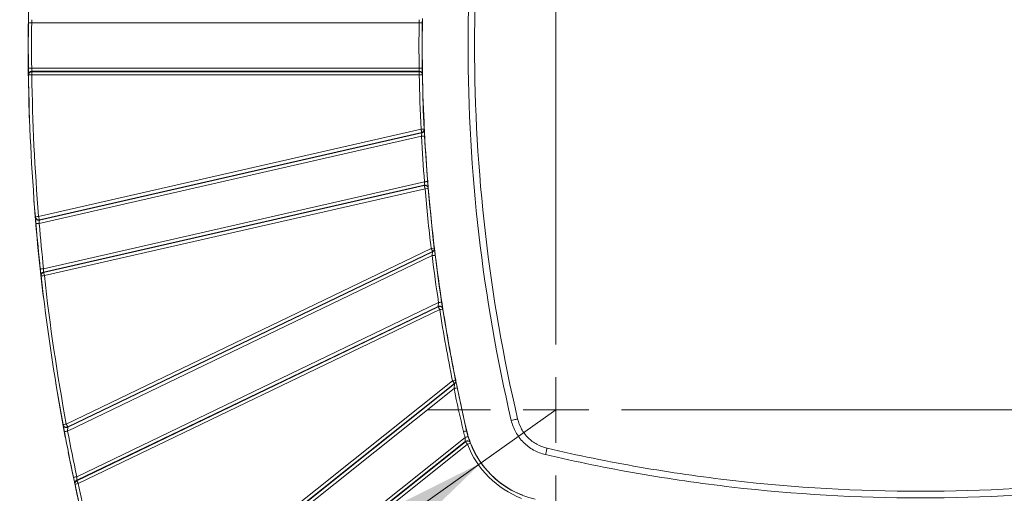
# Model space of a CAD drawing. Header units: millimetres. Extents: x 0 to 420, y 0 to 297.
# Tile 49 of 92: x 51 to 88, y 219 to 237. Entities that reach past the tile are written whole.
import ezdxf

# ---------------------------------------------------------------- set-up
doc = ezdxf.new("R2010")
doc.units = ezdxf.units.MM
doc.styles.add('SLDTEXTSTYLE0', font='TXT', dxfattribs={"width": 0.75})
doc.dimstyles.new('SLDDIMSTYLE0', dxfattribs={"dimtxt": 3.5, "dimasz": 3.302, "dimexe": 0, "dimexo": 0.0625, "dimgap": 0.875, "dimtad": 2, "dimdec": 6, "dimlfac": 2, "dimrnd": 1e-09, "dimzin": 12, "dimdsep": 46, "dimtxsty": 'SLDTEXTSTYLE0', "dimsah": 1, "dimcen": 0.09, "dimadec": 0, "dimazin": 3, "dimtfac": 1, "dimtofl": 0, "dimtmove": 0, "dimatfit": 3, "dimfxl": 1, "dimfrac": 2, "dimtolj": 1, "dimtzin": 12, "dimarcsym": 0})
doc.dimstyles.new('SLDDIMSTYLE7', dxfattribs={"dimtxt": 3.5, "dimasz": 3.302, "dimexe": 0, "dimexo": 0.0625, "dimgap": 0.875, "dimtad": 0, "dimtih": 1, "dimtoh": 1, "dimlfac": 2, "dimrnd": 1e-09, "dimzin": 12, "dimdsep": 46, "dimtxsty": 'SLDTEXTSTYLE0', "dimsah": 1, "dimcen": 0, "dimadec": 0, "dimazin": 3, "dimtfac": 1, "dimtofl": 0, "dimtmove": 0, "dimatfit": 3, "dimfxl": 1, "dimfrac": 2, "dimtolj": 1, "dimtzin": 12, "dimarcsym": 0})
doc.dimstyles.new('SLDDIMSTYLE8', dxfattribs={"dimtxt": 3.5, "dimasz": 3.302, "dimexe": 0, "dimexo": 0.0625, "dimgap": 0.875, "dimtad": 0, "dimtih": 1, "dimtoh": 1, "dimlfac": 2, "dimrnd": 1e-09, "dimzin": 12, "dimdsep": 46, "dimtxsty": 'SLDTEXTSTYLE0', "dimsah": 1, "dimcen": 0, "dimadec": 0, "dimazin": 3, "dimtfac": 1, "dimtofl": 0, "dimtmove": 0, "dimatfit": 3, "dimfxl": 1, "dimfrac": 2, "dimtolj": 1, "dimtzin": 12, "dimarcsym": 0})

# ---------------------------------------------------------------- blocks, each defined once
blk = doc.blocks.new('SW_SYMBOL_MOD_BOX')
at = {"color": 0, "linetype": 'Continuous', "lineweight": 0}
for p, q in [((200, 200), (200, 800)), ((200, 800), (800, 800)), ((800, 800), (800, 200)), ((200, 200), (800, 200))]:
    blk.add_line(p, q, dxfattribs=at)
blk = doc.blocks.new('_D_15')
at = {"color": 7, "linetype": 'Continuous', "lineweight": 0}
for p, q in [((84.09, 255.441), (40.078, 255.441)), ((41.078, 255.441), (41.078, 217.454)), ((84.09, 217.454), (40.078, 217.454))]:
    blk.add_line(p, q, dxfattribs=at)
for points in [[(41.078, 255.441), (40.57, 252.139), (41.586, 252.139)], [(41.078, 217.454), (41.586, 220.756), (40.57, 220.756)]]:
    blk.add_solid(points, dxfattribs=at)
at = {"color": 7, "linetype": 'Continuous', "lineweight": 0, "xscale": 0.0044707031, "yscale": 0.0044707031, "zscale": 0.0044707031, "rotation": 90}
blk.add_blockref('SW_SYMBOL_MOD_BOX', (40.592, 231.361), dxfattribs=at)
at = {"color": 7, "linetype": 'Continuous', "lineweight": 0, "insert": (36.512, 236.361), "char_height": 3.5, "attachment_point": 1, "rotation": 90, "style": 'SLDTEXTSTYLE0'}
blk.add_mtext('76', dxfattribs=at)
blk = doc.blocks.new('_D_18')
at = {"color": 7, "linetype": 'Continuous', "lineweight": 0}
for p, q in [((71.192, 222.55), (68.342, 220.531)), ((68.342, 220.531), (50.44, 207.849)), ((50.44, 207.849), (43.433, 207.849))]:
    blk.add_line(p, q, dxfattribs=at)
blk.add_solid([(68.342, 220.531), (65.354, 219.036), (65.941, 218.207)], dxfattribs=at)
at = {"color": 7, "linetype": 'Continuous', "lineweight": 0, "insert": (43.433, 212.361), "char_height": 3.5, "attachment_point": 1, "style": 'SLDTEXTSTYLE0'}
blk.add_mtext('R7', dxfattribs=at)
blk = doc.blocks.new('_D_19')
at = {"color": 7, "linetype": 'Continuous', "lineweight": 0}
for p, q in [((76.687, 218.003), (73.516, 193.855)), ((73.516, 193.855), (61.336, 193.855))]:
    blk.add_line(p, q, dxfattribs=at)
blk.add_arc((85.09, 281.997), 64.543, 261.92645, 263.40727, dxfattribs=at)
blk.add_solid([(76.687, 218.003), (75.753, 214.795), (76.761, 214.663)], dxfattribs=at)
at = {"color": 7, "linetype": 'Continuous', "lineweight": 0, "insert": (61.336, 198.366), "char_height": 3.5, "attachment_point": 1, "style": 'SLDTEXTSTYLE0'}
blk.add_mtext('R129', dxfattribs=at)
blk = doc.blocks.new('SW_CENTERMARKSYMBOL_24')
at = {"color": 0, "linetype": 'Continuous', "lineweight": 0}
for p, q in [((0, 2.5), (0, 21.592)), ((0, 0), (0, 1.25)), ((-2.5, 0), (-4.868, 0)), ((0, 0), (-1.25, 0)), ((0, 0), (0, -1.25)), ((0, 0), (1.25, 0)), ((2.5, 0), (21.941, 0)), ((0, -2.5), (0, -4.868))]:
    blk.add_line(p, q, dxfattribs=at)

msp = doc.modelspace()

# ---------------------------------------------------------------- linework, layer by layer
at = {"color": 7, "linetype": 'Continuous', "lineweight": 15}
for p, q in [((51.21280685, 237.30693807), (65.97684755, 237.30693807)), ((66.10183849, 237.30527287), (66.10250905, 237.35272934)), ((51.09110161, 235.32262494), (51.09091535, 235.33581247)), ((65.97684755, 235.58751916), (51.21280685, 235.58751916)), ((51.2160851, 235.44937049), (51.21590629, 235.4625394)), ((65.9806548, 235.4625394), (51.21590629, 235.4625394)), ((51.2160851, 235.44937049), (51.2160851, 235.32439073)), ((65.98088577, 235.44937049), (51.2160851, 235.44937049)), ((51.2160851, 235.32439073), (65.98088577, 235.32439073)), ((65.9806548, 235.4625394), (65.98088577, 235.44937049)), ((65.98088577, 235.44937049), (65.98088577, 235.32439073)), ((66.10586181, 235.32656257), (66.10563829, 235.3397054)), ((66.05005696, 233.25328206), (51.47622212, 229.9269033)), ((51.50402769, 229.8050565), (66.07786253, 233.13143527)), ((51.50512293, 229.79179447), (66.07852563, 233.11808383)), ((66.07786253, 233.13143527), (66.07852563, 233.11808383)), ((66.17556944, 233.2461295), (66.17489889, 233.25945859)), ((66.18862286, 232.99321209), (66.18608966, 233.04097777)), ((51.49847701, 229.66208731), (66.06379583, 232.98652147)), ((66.18035271, 231.24949311), (51.66539981, 227.93654775)), ((66.17333427, 231.11969655), (51.66494533, 227.80824875)), ((66.17445185, 231.10644942), (51.66640564, 227.79507612)), ((51.69421866, 227.67322933), (66.20225742, 230.98459517)), ((66.17333427, 231.11969655), (66.17445185, 231.10644942)), ((66.3226439, 231.01824199), (66.32154122, 231.03147422)), ((66.32681623, 230.99516009), (66.32569864, 231.00838487)), ((51.3527362, 229.90335946), (51.35164096, 229.9166364)), ((51.50512293, 229.79179447), (51.50402769, 229.8050565)), ((66.43563941, 228.71019368), (52.53047928, 222.01382046)), ((52.5847046, 221.90121984), (66.48986473, 228.59759306)), ((52.58718565, 221.88780134), (66.49153366, 228.58377968)), ((66.48986473, 228.59759306), (66.49153366, 228.58377968)), ((66.56140521, 228.71136343), (66.55973628, 228.72515445)), ((52.58047267, 221.74584543), (66.46946504, 228.43444025)), ((66.59350231, 228.44992255), (66.58748224, 228.49840348)), ((51.66640564, 227.79507612), (51.66494533, 227.80824875)), ((51.56998768, 227.6594234), (51.56851992, 227.67261838)), ((66.71822503, 226.64582407), (52.92850419, 220.00504707)), ((66.70409873, 226.50030678), (52.92793795, 219.86605649)), ((66.70624449, 226.48672437), (52.93078407, 219.85280936)), ((52.9850094, 219.74020874), (66.76046982, 226.37411629)), ((66.70409873, 226.50030678), (66.70624449, 226.48672437)), ((66.87756314, 226.417881), (66.87543228, 226.43144106)), ((66.88394084, 226.39359211), (66.88180997, 226.40714472)), ((67.24882557, 223.65582412), (56.64461538, 215.19925123)), ((67.37427845, 223.66606866), (67.37135782, 223.68055259)), ((56.722541, 215.10153686), (67.32674375, 223.55810975)), ((56.73074409, 215.09124016), (67.32967928, 223.54360347)), ((67.30790868, 223.36639141), (56.80866971, 214.99352579)), ((67.32674375, 223.55810975), (67.32967928, 223.54360347)), ((67.40865543, 223.46470927), (67.7843137, 221.75329601)), ((67.43033662, 223.39167868), (67.42018893, 223.44100898)), ((52.41004064, 221.97767024), (52.4075596, 221.99111109)), ((52.58718565, 221.88780134), (52.5847046, 221.90121984)), ((57.8807114, 213.64923244), (67.72877708, 221.50280749)), ((67.73692801, 221.34945219), (57.95863702, 213.55151807)), ((67.741905, 221.33657759), (57.96684756, 213.54122882)), ((58.04476574, 213.44351446), (67.81983807, 221.23886322)), ((67.73692801, 221.34945219), (67.741905, 221.33657759)), ((67.93633535, 221.2841553), (67.93153718, 221.29659032)), ((52.86280497, 219.71391564), (52.85995885, 219.72717767)), ((52.93078407, 219.85280936), (52.92793795, 219.86605649))]:
    msp.add_line(p, q, dxfattribs=at)
at = {"color": 7, "linetype": 'Continuous', "lineweight": 15, "flags": 128}
for points in [[(51.08780846, 237.30829035), (51.09021499, 237.30826428), (51.09732285, 237.30818605), (51.1088787, 237.30805939), (51.12442061, 237.30789175), (51.14335998, 237.30768686), (51.16497412, 237.30745216), (51.1884211, 237.30719884), (51.21280685, 237.30693807)], [(65.97684755, 237.30693807), (66.0012333, 237.30661025), (66.02468028, 237.30630105), (66.04628697, 237.3060142), (66.06522634, 237.30576088), (66.0807757, 237.30555599), (66.0923241, 237.30539953), (66.09943941, 237.3053064), (66.10183849, 237.30527287)], [(66.09631016, 237.37634396), (66.08962699, 236.44722675), (66.09726384, 235.45426553)], [(51.08780846, 235.58616688), (51.09021499, 235.58619296), (51.09732285, 235.58627119), (51.1088787, 235.58639412), (51.12442061, 235.58656549), (51.14335998, 235.58677038), (51.16497412, 235.58700134), (51.1884211, 235.58725839), (51.21280685, 235.58751916)], [(51.09110161, 235.32262494), (51.09110161, 235.32284473), (51.09109416, 235.32306453), (51.09109416, 235.32328804), (51.09109416, 235.32350784), (51.09108671, 235.32372763), (51.09108671, 235.32394742), (51.09108671, 235.32417094), (51.09108671, 235.32439073)], [(65.97684755, 235.58751916), (66.0012333, 235.58784326), (66.02468028, 235.58815618), (66.04628697, 235.58844303), (66.06522634, 235.58869635), (66.0807757, 235.58890124), (66.0923241, 235.5890577), (66.09943941, 235.58915084), (66.10183849, 235.58918064)], [(66.0968019, 235.37115057), (66.09669759, 235.37709986), (66.09657838, 235.38430085)], [(66.09924569, 235.3330036), (66.13690093, 233.97718047), (66.16872981, 233.25262641)], [(66.17077127, 233.20513641), (66.17047324, 233.21117138), (66.17011562, 233.21847295)], [(66.06379583, 232.98652147), (66.08815178, 232.98783278), (66.11156895, 232.98908447), (66.13314583, 232.99023931), (66.15205541, 232.99125259), (66.16758242, 232.99208706), (66.17911592, 232.99270546), (66.18622377, 232.99308544), (66.18862286, 232.99321209)], [(66.18249848, 232.98591053), (66.27867057, 231.51075517), (66.30953088, 231.12364536)], [(66.18035271, 231.24949311), (66.20465651, 231.25145262), (66.22803643, 231.25333761), (66.24958351, 231.2550736), (66.26846328, 231.25660097), (66.28396049, 231.25784521), (66.29546418, 231.25877654), (66.30255714, 231.25935023), (66.30495622, 231.25954395)], [(66.31781592, 231.02444833), (66.51470497, 229.05155694), (66.55408874, 228.71763681)], [(51.3739331, 229.65141063), (51.37632474, 229.6516118), (51.38341024, 229.65222274), (51.39492139, 229.65320622), (51.41041114, 229.65453242), (51.42928347, 229.6561492), (51.45081564, 229.65799694), (51.47418066, 229.66000115), (51.49847701, 229.66208731)], [(66.56034722, 228.67436384), (66.55958727, 228.68060743), (66.55867829, 228.68815487)], [(66.46946504, 228.43444025), (66.49366453, 228.43745773), (66.51694014, 228.44036346), (66.53838291, 228.44303822), (66.55717328, 228.44538515), (66.57259598, 228.44731485), (66.58406987, 228.44874536), (66.59111812, 228.44962453), (66.59350231, 228.44992255)], [(51.54111668, 227.92315905), (51.54350832, 227.92341237), (51.55057892, 227.92417978), (51.56206026, 227.92541658), (51.57752022, 227.92707806), (51.59635528, 227.92911207), (51.61783531, 227.93142175), (51.64115563, 227.93394004), (51.66539981, 227.93654775)], [(66.71822503, 226.64582407), (66.7423202, 226.64951955), (66.76550641, 226.65307348), (66.78685978, 226.65634429), (66.80559054, 226.65922021), (66.82095363, 226.66157459), (66.83236792, 226.66332548), (66.83940127, 226.66440581), (66.84177055, 226.66476344)], [(67.37648382, 223.63324141), (67.37515762, 223.63979792), (67.3735632, 223.64772533)], [(52.12841615, 223.55986809), (52.25495681, 222.81135296), (52.49237701, 221.51063805)], [(67.30790868, 223.36639141), (67.33179524, 223.3713237), (67.35475793, 223.37606972), (67.37593248, 223.38044321), (67.39446952, 223.3842728), (67.40969851, 223.38741695), (67.42100849, 223.38975643), (67.42798224, 223.39119439), (67.43033662, 223.39167868)], [(69.48836579, 222.1516562), (69.5358558, 222.16275757), (69.58152785, 222.17343425), (69.62360873, 222.18327647), (69.66050401, 222.19189679), (69.69078317, 222.19897484), (69.71326902, 222.20423495), (69.7271271, 222.2074685), (69.73180606, 222.20856374)], [(52.4576275, 221.72271138), (52.45998933, 221.72315841), (52.46697798, 221.72446971), (52.47833266, 221.72660803), (52.49360635, 221.7294914), (52.51222535, 221.73299318), (52.53345951, 221.73699414), (52.55650416, 221.74133038), (52.58047267, 221.74584543)], [(67.7906467, 221.75477867), (67.78830721, 221.75422733), (67.78137817, 221.75261056), (67.7701278, 221.7499805), (67.75498822, 221.74644147), (67.73655548, 221.74212759), (67.71550014, 221.73721021), (67.69267156, 221.73187559), (67.66893401, 221.72632491)], [(67.72877708, 221.50280749), (67.7521272, 221.50986319), (67.77456834, 221.51665067), (67.79525116, 221.52290171), (67.81338587, 221.52838533), (67.82825723, 221.53288548), (67.83931389, 221.53623079), (67.84612372, 221.53828715), (67.8484334, 221.53898006)], [(70.85097268, 221.08940457), (70.84986999, 221.08472561), (70.84663644, 221.07086753), (70.84137633, 221.04837423), (70.83429828, 221.01810252), (70.82567051, 220.98120724), (70.81583574, 220.93912636), (70.80516651, 220.8934543), (70.79406514, 220.8459643)], [(52.60577484, 220.92909788), (52.67862662, 220.56715613), (53.16654279, 218.33604251)], [(52.80621036, 219.97917121), (52.80856475, 219.9796704), (52.81552359, 219.98113816), (52.82682612, 219.9835298), (52.84203276, 219.98674845), (52.86056235, 219.99066745), (52.8817071, 219.99514525), (52.90464743, 219.99999558), (52.92850419, 220.00504707)]]:
    msp.add_lwpolyline(points, dxfattribs=at)
at = {"color": 7, "linetype": 'Continuous', "lineweight": 15}
for centre, radius, start, end in [((130.63962913, 236.44722525), 79.56188966, 172.9145559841, 182.1398142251), ((130.64091108, 236.44722845), 79.55775899, 179.3798706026, 180.6201293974), ((130.63962492, 236.44722845), 64.54349143, 179.2382831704, 180.7617168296), ((51.21589539, 235.33754732), 0.12499208, 89.99500351, 180.795270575), ((130.64091108, 236.44722845), 79.55775899, 180.8099425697, 184.7084867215), ((65.9806673, 235.33754981), 0.12498958, 0.988178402, 90.00572854), ((130.63962492, 236.44722845), 64.54349143, 180.9948749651, 182.8309618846), ((66.0507338, 233.23994365), 0.12498881, 282.847364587, 2.836799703), ((66.07554739, 233.25397163), 0.0995029, 359.602929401, 3.161107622), ((130.63962492, 236.44722845), 64.54349143, 183.067622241, 184.6101248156), ((66.20114795, 230.99783349), 0.12499682, 4.842281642, 102.856803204), ((130.63962492, 236.44722845), 64.54349143, 184.845621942, 186.8714105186), ((130.63962913, 236.44722525), 79.56188966, 184.2726106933, 186.9963783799), ((51.47730402, 229.91365168), 0.12499228, 184.723241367, 282.859733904), ((130.64091108, 236.44722845), 79.55775899, 184.9001752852, 186.1506585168), ((66.43730328, 228.69640362), 0.12500034, 295.711625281, 6.873527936), ((130.63962913, 236.44722525), 64.55, 187.0957603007, 191.4149140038), ((130.63962492, 236.44722845), 64.54349143, 187.1175628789, 188.7175663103), ((51.69273507, 227.68640019), 0.12497736, 102.847576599, 186.331134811), ((51.69331304, 227.6732028), 0.12409277, 179.987751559, 186.37533372), ((130.64091108, 236.44722845), 79.55775899, 186.3417273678, 190.4691423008), ((66.75833195, 226.3876818), 0.12500251, 8.95740792, 115.712589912), ((130.63962492, 236.44722845), 64.54349143, 188.9611871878, 191.4083162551), ((67.25176021, 223.64133354), 0.12499019, 308.564957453, 11.413982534), ((130.63962492, 236.44722845), 64.54349143, 191.6700401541, 193.1579595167), ((52.5329488, 222.00041649), 0.12499523, 190.484929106, 295.716041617), ((130.64091108, 236.44722845), 79.55775899, 190.6657717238, 191.9463083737), ((71.19242405, 222.55002018), 3.5, 193.157959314, 256.842040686), ((71.19242087, 222.55002339), 3.49349242, 193.157959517, 196.822455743), ((67.8148645, 221.25171827), 0.12500406, 21.03662895, 128.570099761), ((71.19242087, 222.55002339), 3.49349242, 201.244544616, 248.755455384), ((52.98214253, 219.75344738), 0.12497579, 115.703914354, 192.133977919), ((130.64091108, 236.44722845), 79.55775899, 192.1416401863, 193.1576996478)]:
    msp.add_arc(centre, radius, start, end, dxfattribs=at)
for points, knots in [([(69.48836821, 250.74279411), (69.2146459, 249.5719093), (68.97480468, 248.3943664), (68.56280396, 246.02597901), (68.39053129, 244.83378377), (67.97756621, 241.25181912), (67.83962941, 238.85429483), (67.83962913, 236.44722525)], [0, 0, 0, 0, 0.25, 0.25, 0.5, 0.5, 1, 1, 1, 1]), ([(69.73180476, 222.20856551), (69.18596538, 224.54346849), (68.77586424, 226.90153243), (68.2268382, 231.66296075), (68.08951125, 234.05332338), (68.08974716, 238.84728329), (68.22719327, 241.23473239), (68.63851419, 244.80166811), (68.81008633, 245.98885998), (69.22038785, 248.34730748), (69.45923045, 249.5199109), (69.73180476, 250.68588499)], [0, 0, 0, 0, 0.25, 0.25, 0.5, 0.5, 0.75, 0.75, 0.875, 0.875, 1, 1, 1, 1]), ([(51.0878119, 237.30828911), (51.08792989, 237.31907305), (51.0881657, 237.34062361), (51.08853152, 237.37255305), (51.0889567, 237.40851261), (51.08943146, 237.44705571), (51.08991635, 237.48484615), (51.0903314, 237.51612203), (51.09064747, 237.53933661), (51.09086402, 237.55495348), (51.09089843, 237.55741256), (51.09091567, 237.55864439)], [0, 0, 0, 0, 0.0833206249, 0.1665075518, 0.2509859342, 0.3762514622, 0.5003453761, 0.624233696, 0.749492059, 0.8745133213, 1, 1, 1, 1]), ([(51.21280458, 237.30693623), (51.21350581, 237.33932946), (51.21429344, 237.37148397), (51.21549388, 237.41755103), (51.21588768, 237.43135209), (51.21590347, 237.43191719)], [0, 0, 0, 0, 0.5, 0.5, 1, 1, 1, 1]), ([(65.98065481, 237.43191719), (65.98063543, 237.43135258), (65.9801526, 237.41757707), (65.9786801, 237.37158058), (65.97771662, 237.33959313), (65.97684826, 237.30693623)], [0, 0, 0, 0, 0.5, 0.5, 1, 1, 1, 1]), ([(67.83962913, 236.44722525), (67.83962884, 234.04118579), (67.97756431, 231.64178298), (68.52878324, 226.86236678), (68.94046451, 224.4953898), (69.48836821, 222.15165639)], [0, 0, 0, 0, 0.5, 0.5, 1, 1, 1, 1]), ([(51.09091567, 235.33581251), (51.09090688, 235.33644139), (51.09088938, 235.3376932), (51.09078997, 235.34483424), (51.09061432, 235.35755879), (51.09033117, 235.37835031), (51.08991694, 235.40956788), (51.08943147, 235.44739085), (51.08889858, 235.49069611), (51.0883473, 235.53750602), (51.08798982, 235.56999715), (51.0878119, 235.58616779)], [0, 0, 0, 0, 0.0839017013, 0.1670090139, 0.2507205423, 0.3757767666, 0.4998700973, 0.623811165, 0.7492305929, 0.8751936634, 1, 1, 1, 1]), ([(51.21608853, 235.32439129), (51.18294072, 235.32392268), (51.15114806, 235.32347322), (51.10426997, 235.3228105), (51.09110102, 235.32262433), (51.09110102, 235.32262433)], [0, 0, 0, 0, 0.5, 0.5, 1, 1, 1, 1]), ([(51.1211647, 235.40387352), (51.12325054, 235.40692016), (51.13100307, 235.41824375), (51.14849728, 235.43018841), (51.17747819, 235.44540668), (51.20031377, 235.44775124), (51.2160851, 235.44937049)], [0, 0, 0, 0, 0.1014016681, 0.3768852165, 0.5696475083, 1, 1, 1, 1]), ([(51.21590347, 235.46253971), (51.2158877, 235.46310431), (51.21549465, 235.47687917), (51.2142959, 235.52287552), (51.21351153, 235.55486323), (51.21280458, 235.58752067)], [0, 0, 0, 0, 0.5, 0.5, 1, 1, 1, 1]), ([(65.97684826, 235.58752067), (65.9777096, 235.555128), (65.97867707, 235.52297373), (65.98015165, 235.47690653), (65.98063541, 235.46310482), (65.98065481, 235.46253971)], [0, 0, 0, 0, 0.5, 0.5, 1, 1, 1, 1]), ([(65.98088213, 235.44937225), (66.01008805, 235.44937241), (66.04418285, 235.43742517), (66.09281692, 235.38963573), (66.10535626, 235.35575873), (66.10586328, 235.32656166)], [0, 0, 0, 0, 0.5, 0.5, 1, 1, 1, 1]), ([(66.1056364, 235.33970367), (66.10561704, 235.34083175), (66.10513422, 235.36838177), (66.10366249, 235.46033808), (66.10269689, 235.52452211), (66.10183721, 235.58918243)], [0, 0, 0, 0, 0.5, 0.5, 1, 1, 1, 1]), ([(66.05005533, 233.25328371), (66.0520376, 233.24475979), (66.05574561, 233.22881502), (66.06080136, 233.20750939), (66.06465173, 233.19058364), (66.06740528, 233.17775522), (66.07040235, 233.16377782), (66.07359784, 233.15083712), (66.07597568, 233.13934065), (66.07772793, 233.13288654), (66.07782444, 233.13187432), (66.07786621, 233.13143628)], [0, 0, 0, 0, 0.1351455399, 0.2528019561, 0.3528403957, 0.4352503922, 0.5001217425, 0.6483325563, 0.7598144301, 0.8960622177, 1, 1, 1, 1]), ([(66.078528, 233.11808125), (66.07845866, 233.11748152), (66.07673977, 233.10269781), (66.07123208, 233.05413311), (66.06748525, 233.0205601), (66.06379887, 232.98652434)], [0, 0, 0, 0, 0.5, 0.5, 1, 1, 1, 1]), ([(66.17505528, 233.25328565), (66.17505528, 233.22708491), (66.16579678, 233.19780367), (66.12929659, 233.15232497), (66.10297636, 233.13716609), (66.07786621, 233.13143628)], [0, 0, 0, 0, 0.5, 0.5, 1, 1, 1, 1]), ([(66.17939904, 233.16988026), (66.17939407, 233.16991255), (66.17519654, 233.19718684), (66.17751863, 233.23116796), (66.17622031, 233.2411336), (66.17556944, 233.2461295)], [0, 0, 0, 0, 0.0005907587, 0.498983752, 1, 1, 1, 1]), ([(66.18035606, 231.24949423), (66.17842239, 231.21604637), (66.17660563, 231.18271035), (66.17408241, 231.13478497), (66.17336117, 231.12028547), (66.17333144, 231.11969583)], [0, 0, 0, 0, 0.5, 0.5, 1, 1, 1, 1]), ([(66.32569773, 231.0083817), (66.32560119, 231.00952317), (66.32321722, 231.03759335), (66.31548333, 231.13034403), (66.31016819, 231.19484854), (66.30495165, 231.25954112)], [0, 0, 0, 0, 0.5, 0.5, 1, 1, 1, 1]), ([(66.17445333, 231.10644581), (66.18978353, 231.10994414), (66.20723578, 231.11077811), (66.24274065, 231.10421616), (66.26066711, 231.09671979), (66.29133638, 231.0743186), (66.30392968, 231.05952299), (66.32097751, 231.02769984), (66.3254894, 231.010823), (66.32681745, 230.99515729)], [0, 0, 0, 0, 0.25, 0.25, 0.5, 0.5, 0.75, 0.75, 1, 1, 1, 1]), ([(66.17445333, 231.10644581), (66.17449429, 231.10600762), (66.17458896, 231.10499489), (66.17634158, 231.0985437), (66.17873007, 231.08704452), (66.18314397, 231.068956), (66.19015251, 231.03540497), (66.19768054, 231.00382613), (66.20226421, 230.98459838)], [0, 0, 0, 0, 0.10423568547, 0.24090834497, 0.35267238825, 0.50138227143, 0.69640127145, 1, 1, 1, 1]), ([(51.35164051, 229.91663983), (51.35164051, 229.91663983), (51.36476634, 229.91772093), (51.41149088, 229.92156935), (51.44317942, 229.92417935), (51.47621867, 229.9269006)], [0, 0, 0, 0, 0.5, 0.5, 1, 1, 1, 1]), ([(51.50402955, 229.80505317), (51.48868341, 229.80155122), (51.47120816, 229.80071874), (51.43565591, 229.8073082), (51.41770592, 229.81483141), (51.38701489, 229.83730487), (51.37442437, 229.85214491), (51.35741224, 229.88404564), (51.3529324, 229.90095471), (51.35164051, 229.91663983)], [0, 0, 0, 0, 0.25, 0.25, 0.5, 0.5, 0.75, 0.75, 1, 1, 1, 1]), ([(51.37393293, 229.65140696), (51.37300769, 229.66221413), (51.37115908, 229.68380651), (51.3684364, 229.71580356), (51.36538058, 229.7518731), (51.36212089, 229.79057751), (51.35893478, 229.82864423), (51.35630519, 229.86023095), (51.35435591, 229.88374513), (51.35304482, 229.89961009), (51.35283849, 229.90211071), (51.35273522, 229.90336235)], [0, 0, 0, 0, 0.0833877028, 0.16660610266, 0.25104371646, 0.37636921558, 0.50037184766, 0.62431447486, 0.7495199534, 0.87462584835, 1, 1, 1, 1]), ([(51.50402955, 229.80505317), (51.50398859, 229.80549136), (51.50389391, 229.80650408), (51.5021413, 229.81295528), (51.49975281, 229.82445445), (51.49533891, 229.84254298), (51.48833037, 229.87609401), (51.48080234, 229.90767285), (51.47621867, 229.9269006)], [0, 0, 0, 0, 0.1042356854, 0.240908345, 0.3526723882, 0.5013822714, 0.6964012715, 1, 1, 1, 1]), ([(51.49847606, 229.66208446), (51.50008654, 229.69547673), (51.50178299, 229.72878505), (51.50429532, 229.77669571), (51.50509052, 229.79120647), (51.50512254, 229.79179655)], [0, 0, 0, 0, 0.5, 0.5, 1, 1, 1, 1]), ([(66.43563665, 228.7101959), (66.43962819, 228.70196848), (66.44642, 228.68796911), (66.4566113, 228.66656277), (66.46569699, 228.6479199), (66.47734249, 228.62340119), (66.48794793, 228.60258551), (66.48928616, 228.59909761), (66.48986385, 228.59759194)], [0, 0, 0, 0, 0.1415335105, 0.2408265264, 0.3833917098, 0.5012430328, 0.7846951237, 1, 1, 1, 1]), ([(66.49152986, 228.58377947), (66.49142463, 228.58308221), (66.48875912, 228.56548045), (66.48048238, 228.50991055), (66.47491916, 228.47214812), (66.46946865, 228.43443695)], [0, 0, 0, 0, 0.5, 0.5, 1, 1, 1, 1]), ([(66.55973879, 228.72515108), (66.56263881, 228.70108598), (66.55811425, 228.67361246), (66.53242451, 228.62671494), (66.51170704, 228.60810827), (66.48986385, 228.59759194)], [0, 0, 0, 0, 0.5, 0.5, 1, 1, 1, 1]), ([(66.57119527, 228.63071834), (66.5711903, 228.63075063), (66.56705285, 228.65764081), (66.56487175, 228.68418554), (66.56184549, 228.70738508), (66.56155177, 228.71003909), (66.56140521, 228.71136343)], [0, 0, 0, 0, 0.000598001, 0.4979932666, 0.7495016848, 1, 1, 1, 1]), ([(51.56851883, 227.67261741), (51.56844862, 227.6732501), (51.56830882, 227.67450982), (51.56751127, 227.68170018), (51.56609266, 227.69450378), (51.56378192, 227.71539515), (51.56033015, 227.74670352), (51.55617142, 227.78457632), (51.55144242, 227.82785498), (51.54636002, 227.87459757), (51.54286057, 227.90701643), (51.54111828, 227.92315704)], [0, 0, 0, 0, 0.0838454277, 0.1669396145, 0.2507060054, 0.3757286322, 0.4998521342, 0.6237235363, 0.7491867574, 0.8751258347, 1, 1, 1, 1]), ([(51.56921929, 227.67322751), (51.56921929, 227.69971085), (51.57868835, 227.72914566), (51.6153558, 227.77448414), (51.64156591, 227.78941), (51.66640817, 227.79507918)], [0, 0, 0, 0, 0.5, 0.5, 1, 1, 1, 1]), ([(51.66494535, 227.80825138), (51.66494564, 227.80883266), (51.6649445, 227.82307889), (51.66505389, 227.87034655), (51.66517898, 227.90314754), (51.66539873, 227.93654994)], [0, 0, 0, 0, 0.5, 0.5, 1, 1, 1, 1]), ([(51.66640817, 227.79507918), (51.66653385, 227.79452855), (51.66958701, 227.78115176), (51.67985935, 227.73614573), (51.68701798, 227.7047817), (51.69421905, 227.67323175)], [0, 0, 0, 0, 0.5, 0.5, 1, 1, 1, 1]), ([(51.69421905, 227.67323175), (51.66127079, 227.66956994), (51.62966952, 227.66605783), (51.58307363, 227.66087924), (51.56998396, 227.65942448), (51.56998396, 227.65942448)], [0, 0, 0, 0, 0.5, 0.5, 1, 1, 1, 1]), ([(66.71821849, 226.64582127), (66.71453364, 226.60906396), (66.71092107, 226.57197702), (66.70574355, 226.51789817), (66.70416702, 226.50097923), (66.70410386, 226.50030562)], [0, 0, 0, 0, 0.5, 0.5, 1, 1, 1, 1]), ([(66.88180947, 226.40714608), (66.88162152, 226.40833958), (66.87689016, 226.43831795), (66.86193107, 226.53408557), (66.85174498, 226.5997422), (66.84177442, 226.66476675)], [0, 0, 0, 0, 0.5, 0.5, 1, 1, 1, 1]), ([(66.70624443, 226.48672169), (66.72130909, 226.49397475), (66.73956855, 226.49890094), (66.77896731, 226.49928231), (66.79995881, 226.49453461), (66.83705944, 226.47509018), (66.85290661, 226.46053074), (66.87500647, 226.42791796), (66.88134194, 226.41010158), (66.8839459, 226.39358841)], [0, 0, 0, 0, 0.25, 0.25, 0.5, 0.5, 0.75, 0.75, 1, 1, 1, 1]), ([(66.70624443, 226.48672169), (66.70644448, 226.48633817), (66.70685962, 226.48554226), (66.70915246, 226.47987125), (66.71407444, 226.4697891), (66.72179252, 226.45465153), (66.73150544, 226.43401576), (66.74137118, 226.41385833), (66.75132248, 226.3930131), (66.7570889, 226.38110396), (66.76047164, 226.37411774)], [0, 0, 0, 0, 0.1038557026, 0.2155273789, 0.3462798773, 0.5000376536, 0.6316601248, 0.7955674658, 0.8800743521, 1, 1, 1, 1]), ([(66.8839459, 226.39358841), (66.8839459, 226.39358841), (66.87093639, 226.39153694), (66.82462587, 226.38423422), (66.79321812, 226.37928153), (66.76047164, 226.37411774)], [0, 0, 0, 0, 0.5, 0.5, 1, 1, 1, 1]), ([(67.24882282, 223.65582537), (67.25453045, 223.64871372), (67.26426955, 223.63657889), (67.27888334, 223.61807823), (67.29189817, 223.60188554), (67.30829987, 223.58120733), (67.32310289, 223.56259988), (67.32559317, 223.55953268), (67.32674718, 223.55811132)], [0, 0, 0, 0, 0.1411197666, 0.2407973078, 0.3811509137, 0.5011846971, 0.7688457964, 1, 1, 1, 1]), ([(67.37135313, 223.68055032), (67.37564883, 223.65926201), (67.37429522, 223.63508084), (67.35825017, 223.59103873), (67.34373122, 223.5716513), (67.32674718, 223.55811132)], [0, 0, 0, 0, 0.5, 0.5, 1, 1, 1, 1]), ([(67.39207044, 223.57829337), (67.39205553, 223.57836294), (67.38890156, 223.59307965), (67.38479755, 223.6145118), (67.37895478, 223.64283394), (67.3752024, 223.66151324), (67.37458516, 223.66455648), (67.37427845, 223.66606866)], [0, 0, 0, 0, 0.0011874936, 0.2512065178, 0.5004578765, 0.7517786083, 1, 1, 1, 1]), ([(67.32967604, 223.5436052), (67.32956785, 223.54274334), (67.32674479, 223.52032206), (67.31847023, 223.45347369), (67.31307994, 223.40941267), (67.30791439, 223.36639421)], [0, 0, 0, 0, 0.5, 0.5, 1, 1, 1, 1]), ([(69.48836821, 222.15165639), (69.52485413, 221.9955829), (69.58424264, 221.8410698), (69.7421084, 221.55732556), (69.83922813, 221.42834236), (70.07074624, 221.19682426), (70.19972943, 221.09970452), (70.48347368, 220.94183876), (70.63798677, 220.88245025), (70.79406027, 220.84596434)], [0, 0, 0, 0, 0.25, 0.25, 0.5, 0.5, 0.75, 0.75, 1, 1, 1, 1]), ([(70.85096938, 221.08940089), (70.7171921, 221.12067452), (70.5847523, 221.17157896), (70.34154295, 221.30689247), (70.23098592, 221.39013796), (70.03254183, 221.58858205), (69.94929635, 221.69913907), (69.81398284, 221.94234843), (69.7630784, 222.07478822), (69.73180476, 222.20856551)], [0, 0, 0, 0, 0.25, 0.25, 0.5, 0.5, 0.75, 0.75, 1, 1, 1, 1]), ([(52.58470349, 221.90121964), (52.5697875, 221.894038), (52.55177156, 221.88915102), (52.51294445, 221.88856427), (52.49227201, 221.89305187), (52.4555291, 221.91169661), (52.43970246, 221.92573002), (52.417255, 221.95740979), (52.41056482, 221.97483358), (52.40755717, 221.99111035)], [0, 0, 0, 0, 0.25, 0.25, 0.5, 0.5, 0.75, 0.75, 1, 1, 1, 1]), ([(52.45762872, 221.72271237), (52.45559193, 221.73353432), (52.45152511, 221.75514236), (52.44551448, 221.78717104), (52.43873744, 221.82335839), (52.43146511, 221.86229914), (52.42427696, 221.90090253), (52.41828746, 221.93315106), (52.41380424, 221.95733843), (52.41076216, 221.97377531), (52.41028194, 221.976372), (52.41004204, 221.97766923)], [0, 0, 0, 0, 0.0835654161, 0.166853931, 0.2511623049, 0.3766380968, 0.5004381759, 0.6245591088, 0.7496253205, 0.8749205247, 1, 1, 1, 1]), ([(52.58470349, 221.90121964), (52.58450345, 221.90160316), (52.5840883, 221.90239907), (52.58179547, 221.90807008), (52.57687348, 221.91815223), (52.56915541, 221.9332898), (52.55944249, 221.95392557), (52.54957675, 221.974083), (52.53962544, 221.99492824), (52.53385902, 222.00683737), (52.53047628, 222.01382359)], [0, 0, 0, 0, 0.10385570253, 0.21552737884, 0.34627987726, 0.50003765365, 0.63166012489, 0.79556746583, 0.88007435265, 1, 1, 1, 1]), ([(52.58046916, 221.74584732), (52.58207291, 221.78181212), (52.58377558, 221.81805464), (52.58632429, 221.8707561), (52.58715165, 221.88714397), (52.58718446, 221.88779964)], [0, 0, 0, 0, 0.5, 0.5, 1, 1, 1, 1]), ([(67.72877769, 221.50280645), (67.72876787, 221.46306778), (67.73054697, 221.4243276), (67.73478611, 221.36736755), (67.73685517, 221.35015033), (67.73693178, 221.34945247)], [0, 0, 0, 0, 0.5, 0.5, 1, 1, 1, 1]), ([(67.93153334, 221.29658738), (67.93110218, 221.29770906), (67.92022523, 221.32546588), (67.88773473, 221.41606797), (67.86709734, 221.47723547), (67.84842845, 221.53898232)], [0, 0, 0, 0, 0.5, 0.5, 1, 1, 1, 1]), ([(67.74190824, 221.33657926), (67.75502974, 221.34704127), (67.77182187, 221.35594212), (67.81037749, 221.36505192), (67.83203993, 221.36502338), (67.87273568, 221.35405135), (67.89147485, 221.34318718), (67.92021994, 221.31593235), (67.93025796, 221.2997978), (67.9363379, 221.28415887)], [0, 0, 0, 0, 0.25, 0.25, 0.5, 0.5, 0.75, 0.75, 1, 1, 1, 1]), ([(67.74190824, 221.33657926), (67.7422483, 221.33619676), (67.74293601, 221.33542322), (67.74714728, 221.33007269), (67.75418939, 221.32109728), (67.76423288, 221.30862639), (67.77676513, 221.29278617), (67.78976704, 221.2766203), (67.80438522, 221.25811228), (67.81412386, 221.24597816), (67.8198326, 221.23886521)], [0, 0, 0, 0, 0.1144789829, 0.2315172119, 0.3585722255, 0.5000130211, 0.6197100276, 0.759778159, 0.859183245, 1, 1, 1, 1]), ([(85.08962913, 219.44722525), (82.69214182, 219.44722554), (80.30416182, 219.58461322), (76.73645659, 219.99593434), (75.54900735, 220.16752121), (73.19004825, 220.57788179), (72.01719302, 220.81676824), (70.85096938, 221.08940089)], [0, 0, 0, 0, 0.5, 0.5, 0.75, 0.75, 1, 1, 1, 1]), ([(99.32828887, 221.08940089), (96.99388561, 220.54367833), (94.63633131, 220.13363591), (89.87594145, 219.58461133), (87.4860904, 219.44722496), (85.08962913, 219.44722525)], [0, 0, 0, 0, 0.5, 0.5, 1, 1, 1, 1]), ([(70.79406027, 220.84596434), (71.96469453, 220.5723006), (73.14198461, 220.3325034), (75.50985837, 219.92056198), (76.7017952, 219.7483041), (80.28298726, 219.33533922), (82.67997853, 219.19734375), (87.49309895, 219.1971069), (89.89301538, 219.33498273), (94.67347419, 219.88620311), (97.04096285, 220.29794334), (99.38519798, 220.84596434)], [0, 0, 0, 0, 0.125, 0.125, 0.25, 0.25, 0.5, 0.5, 0.75, 0.75, 1, 1, 1, 1]), ([(52.85995605, 219.72717914), (52.85981674, 219.72782718), (52.85953913, 219.72911855), (52.857952, 219.73650368), (52.85513416, 219.74962347), (52.8505618, 219.77093254), (52.84376623, 219.80265908), (52.83560982, 219.84082277), (52.82637513, 219.88414698), (52.81645564, 219.93080733), (52.80962081, 219.96308259), (52.80621369, 219.97917158)], [0, 0, 0, 0, 0.0836511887, 0.1666917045, 0.2506314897, 0.3755343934, 0.4997938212, 0.6234692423, 0.7490671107, 0.8749117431, 1, 1, 1, 1]), ([(52.92793715, 219.86605339), (52.927938, 219.86669063), (52.92795113, 219.88253465), (52.92810573, 219.93395415), (52.92826121, 219.96933398), (52.92850644, 220.00504595)], [0, 0, 0, 0, 0.5, 0.5, 1, 1, 1, 1]), ([(52.86001325, 219.7401979), (52.86001325, 219.76305142), (52.8668148, 219.78741716), (52.89271402, 219.82783393), (52.91141188, 219.84348222), (52.93078515, 219.85281014)], [0, 0, 0, 0, 0.5, 0.5, 1, 1, 1, 1]), ([(52.93078515, 219.85281014), (52.9310302, 219.85230129), (52.93698343, 219.83993927), (52.957013, 219.79834745), (52.97097131, 219.76936272), (52.98501235, 219.74020618)], [0, 0, 0, 0, 0.5, 0.5, 1, 1, 1, 1])]:
    msp.add_open_spline(points, degree=3, knots=knots, dxfattribs=at)
for points in [[(51.21280458, 235.58752067), (51.20651622, 236.16850028), (51.20651622, 236.72595662), (51.21280458, 237.30693623)], [(65.97684826, 237.30693623), (65.96914884, 236.72782577), (65.96914884, 236.16663113), (65.97684826, 235.58752067)], [(51.47621867, 229.9269006), (51.32798974, 231.72657971), (51.24161439, 233.51879855), (51.21608853, 235.32439129)], [(66.10586328, 235.32656166), (66.10586328, 235.32656166), (66.0498611, 235.32558915), (65.98088213, 235.32439129)], [(65.98088213, 235.32439129), (65.99297324, 234.62812252), (66.01566177, 233.9488076), (66.05005533, 233.25328371)], [(66.05005533, 233.25328371), (66.11896051, 233.25669106), (66.17490278, 233.2594574), (66.17490278, 233.2594574)], [(66.06379887, 232.98652434), (66.09517497, 232.40105464), (66.13323137, 231.83390719), (66.18035606, 231.24949423)], [(66.32681745, 230.99515729), (66.32681745, 230.99515729), (66.27100701, 230.990426), (66.20226421, 230.98459838)], [(66.20226421, 230.98459838), (66.26709614, 230.21983881), (66.34381151, 229.47218574), (66.43563665, 228.7101959)], [(51.66539873, 227.93654994), (51.60264276, 228.51889891), (51.5485083, 229.07850463), (51.49847606, 229.66208446)], [(66.43563665, 228.7101959), (66.50413048, 228.71844989), (66.55973879, 228.72515108), (66.55973879, 228.72515108)], [(66.46946865, 228.43443695), (66.54478659, 227.83125595), (66.62608808, 227.2466641), (66.71821849, 226.64582127)], [(52.53047628, 222.01382359), (52.18317931, 223.89331896), (51.9053392, 225.77361434), (51.69421905, 227.67323175)], [(66.76047164, 226.37411774), (66.90463467, 225.4599004), (67.06575649, 224.56305358), (67.24882282, 223.65582537)], [(67.24882282, 223.65582537), (67.31644914, 223.66947144), (67.37135313, 223.68055032), (67.37135313, 223.68055032)], [(67.30791439, 223.36639421), (67.42237161, 222.81224213), (67.54011981, 222.27731584), (67.66892765, 221.72632262)], [(52.40755717, 221.99111035), (52.40755717, 221.99111035), (52.46263538, 222.00128781), (52.53047628, 222.01382359)], [(52.92850644, 220.00504595), (52.80440129, 220.5916171), (52.69143479, 221.15664919), (52.58046916, 221.74584732)], [(67.72877769, 221.50280645), (67.7179089, 221.53981982), (67.69617134, 221.61384657), (67.67800888, 221.6888306), (67.66892765, 221.72632262)], [(67.9363379, 221.28415887), (67.9363379, 221.28415887), (67.88413362, 221.26386346), (67.8198326, 221.23886521)], [(67.8198326, 221.23886521), (68.18750846, 220.29312172), (68.9355192, 219.54511099), (69.88126269, 219.17743512)], [(52.86280852, 219.71391504), (52.86101121, 219.72226912), (52.86001325, 219.73111415), (52.86001325, 219.7401979)], [(52.98501235, 219.74020618), (52.91756623, 219.72569571), (52.86280852, 219.71391504), (52.86280852, 219.71391504)], [(53.29348248, 218.36578798), (53.18471823, 218.83105152), (53.08550914, 219.27308712), (52.98501235, 219.74020618)]]:
    msp.add_open_spline(points, degree=3, dxfattribs=at)
at = {"color": 8, "linetype": 'Continuous', "lineweight": 15}
for points, knots in [([(66.10250905, 237.35272934), (66.1027295, 237.36889126), (66.10338863, 237.41721388), (66.10399676, 237.45503636), (66.10440149, 237.48020878)], [0, 0, 0, 0, 0.3344587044, 1, 1, 1, 1]), ([(51.09108671, 235.32439073), (51.09196798, 235.33531699), (51.09358202, 235.35532833), (51.10397772, 235.38295714), (51.1154713, 235.39694471), (51.1211647, 235.40387352)], [0, 0, 0, 0, 0.3776896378, 0.6917352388, 1, 1, 1, 1]), ([(66.18608966, 233.04097777), (66.18522692, 233.05727002), (66.18265066, 233.10592096), (66.18069788, 233.1443322), (66.17939904, 233.16988026)], [0, 0, 0, 0, 0.3348804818, 1, 1, 1, 1]), ([(66.58748224, 228.49840348), (66.58542276, 228.51498713), (66.57928737, 228.56439141), (66.57442529, 228.6042435), (66.57119527, 228.63071834)], [0, 0, 0, 0, 0.3356723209, 1, 1, 1, 1]), ([(67.42018893, 223.44100898), (67.41668148, 223.45803646), (67.40628173, 223.5085237), (67.3977348, 223.55048444), (67.39207044, 223.57829337)], [0, 0, 0, 0, 0.337263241, 1, 1, 1, 1])]:
    msp.add_open_spline(points, degree=3, knots=knots, dxfattribs=at)

# ---------------------------------------------------------------- block references
at = {"color": 7, "linetype": 'Continuous', "lineweight": 0}
msp.add_blockref('SW_CENTERMARKSYMBOL_24', (71.19242087, 222.55002339), dxfattribs=at)

# ---------------------------------------------------------------- dimensions: what is measured, and where the dimension line sits
for center, mpoint, dimstyle, picture, middle in [((85.08962593, 281.99722745), (76.68693624, 218.00303168), 'SLDDIMSTYLE8', '_D_19', (66.63246827, 196.63270277)), ((71.19242087, 222.55002339), (68.34173346, 220.53060006), 'SLDDIMSTYLE7', '_D_18', (46.14263184, 210.6273025))]:
    dim = msp.add_radius_dim(center=center, mpoint=mpoint, dimstyle=dimstyle, dxfattribs=at)
    dim.commit()
    dim.dimension.update_dxf_attribs({"geometry": picture, "text_midpoint": middle, "dimtype": 164})
dim = msp.add_linear_dim(base=(41.07761407, 217.45373602), p1=(85.08962593, 255.44072088), p2=(85.08962593, 217.45373602), angle=90, text='{\\fGDT;o}<>', dimstyle='SLDDIMSTYLE0', dxfattribs=at)
dim.commit()
dim.dimension.update_dxf_attribs({"geometry": '_D_15', "text_midpoint": (41.07761407, 236.44722845), "dimtype": 160})

doc.saveas('drawing.dxf')
